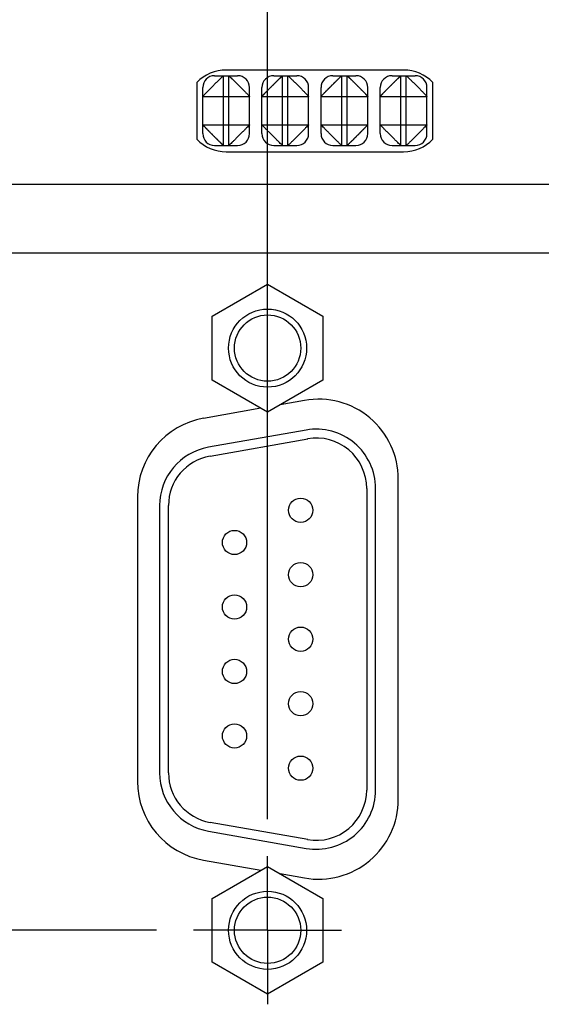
# Model space of a CAD drawing. Header units: inches. Extents: x 0 to 34, y 0 to 22.
# Tile 85 of 152: x 14.9 to 15.8, y 15.5 to 17.1. Entities that reach past the tile are written whole.
import ezdxf

# ---------------------------------------------------------------- set-up
doc = ezdxf.new("R2010")
doc.units = ezdxf.units.IN
doc.header["$LTSCALE"] = 1.87
doc.header["$MEASUREMENT"] = 0
doc.linetypes.add('CENTER', pattern=[0.6, 0.375, -0.075, 0.075, -0.075])
doc.layers.get('0').update_dxf_attribs({"linetype": 'CONTINUOUS'})
doc.layers.add('DEFAULT_1', color=7, linetype='CENTER')
doc.layers.add('DIMENSIONS', color=7, linetype='CONTINUOUS')
doc.styles.get("Standard").update_dxf_attribs({"font": 'txt', "width": 0.8})
doc.dimstyles.new('DIMSTYLE_1', dxfattribs={"dimtxt": 0.125, "dimasz": 0.18, "dimexe": 0.18, "dimexo": 0.0625, "dimgap": 0.09, "dimtad": 0, "dimtih": 1, "dimtoh": 1, "dimdec": 3, "dimzin": 4, "dimdsep": 46, "dimtxsty": 'STANDARD', "dimblk": '_FILLED', "dimblk1": '_FILLED', "dimblk2": '_FILLED', "dimcen": 0.09, "dimadec": 0, "dimazin": 0, "dimtp": 0.01, "dimtm": 0.01, "dimtfac": 1, "dimtdec": 3, "dimtofl": 0, "dimtmove": 0, "dimatfit": 3, "dimldrblk": '_FILLED', "dimfxl": 1, "dimtolj": 1, "dimtzin": 4, "dimarcsym": 0})

# ---------------------------------------------------------------- blocks, each defined once
blk = doc.blocks.new('_FILLED')
at = {"color": 0, "linetype": 'BYBLOCK'}
blk.add_solid([(0, 0), (-1, 0.1736), (-1, -0.1736)], dxfattribs=at)
blk = doc.blocks.new('*D10')
at = {"layer": 'DIMENSIONS', "color": 2, "linetype": 'CONTINUOUS'}
for p, q in [((12.9788, 17.5928), (12.9788, 17.9528)), ((14.8523, 17.5928), (12.8538, 17.5928)), ((16.4142, 16.8499), (12.8538, 16.8499)), ((12.9788, 16.8499), (12.9788, 16.4899))]:
    blk.add_line(p, q, dxfattribs=at)
at = {"layer": 'DIMENSIONS', "color": 2, "linetype": 'CONTINUOUS', "xscale": 0.18, "yscale": 0.18, "zscale": 0.18}
for p, rotation in [((12.9788, 17.5928), 270), ((12.9788, 16.8499), 90)]:
    blk.add_blockref('_FILLED', p, dxfattribs=dict(at, rotation=rotation))
at = {"layer": 'DIMENSIONS', "color": 2, "linetype": 'CONTINUOUS', "width": 0.8}
for s, p in [('.743', (12.6288, 17.3586)), ('[', (12.6288, 17.1711)), ('18.87', (12.7288, 17.1711)), (']', (13.2288, 17.1711))]:
    blk.add_text(s, height=0.125, dxfattribs=at).set_placement(p)
blk = doc.blocks.new('*D11')
at = {"layer": 'DIMENSIONS', "color": 2, "linetype": 'CONTINUOUS'}
for p, q in [((13.7908, 17.5131), (13.7908, 19.2191)), ((15.9994, 16.7964), (15.9994, 19.2191)), ((13.7908, 19.0941), (14.2186, 19.0941)), ((15.9994, 19.0941), (15.5686, 19.0941))]:
    blk.add_line(p, q, dxfattribs=at)
at = {"layer": 'DIMENSIONS', "color": 2, "linetype": 'CONTINUOUS', "xscale": 0.18, "yscale": 0.18, "zscale": 0.18, "rotation": 180}
blk.add_blockref('_FILLED', (13.7908, 19.0941), dxfattribs=at)
at = {"layer": 'DIMENSIONS', "color": 2, "linetype": 'CONTINUOUS', "xscale": 0.18, "yscale": 0.18, "zscale": 0.18}
blk.add_blockref('_FILLED', (15.9994, 19.0941), dxfattribs=at)
at = {"layer": 'DIMENSIONS', "color": 2, "linetype": 'CONTINUOUS', "width": 0.8}
for s, p in [('2.209', (14.2811, 19.0316)), ('[', (14.9061, 19.0316)), ('56.1', (15.0061, 19.0316)), (']', (15.4061, 19.0316))]:
    blk.add_text(s, height=0.125, dxfattribs=at).set_placement(p)
blk = doc.blocks.new('*D12')
at = {"layer": 'DIMENSIONS', "color": 2, "linetype": 'CONTINUOUS'}
for p, q in [((12.2288, 17.5928), (12.2288, 17.9528)), ((14.8523, 17.5928), (12.1038, 17.5928)), ((12.8504, 16.7339), (12.1038, 16.7339)), ((12.2288, 16.7339), (12.2288, 16.3739)), ((15.9369, 16.7339), (13.0806, 16.7339))]:
    blk.add_line(p, q, dxfattribs=at)
at = {"layer": 'DIMENSIONS', "color": 2, "linetype": 'CONTINUOUS', "xscale": 0.18, "yscale": 0.18, "zscale": 0.18}
for p, rotation in [((12.2288, 17.5928), 270), ((12.2288, 16.7339), 90)]:
    blk.add_blockref('_FILLED', p, dxfattribs=dict(at, rotation=rotation))
at = {"layer": 'DIMENSIONS', "color": 2, "linetype": 'CONTINUOUS', "width": 0.8}
for s, p in [('.859', (11.8788, 17.1235)), ('[', (11.8788, 16.936)), ('21.82', (11.9788, 16.936)), (']', (12.4788, 16.936))]:
    blk.add_text(s, height=0.125, dxfattribs=at).set_placement(p)
blk = doc.blocks.new('*D19')
at = {"layer": 'DIMENSIONS', "color": 2, "linetype": 'CONTINUOUS'}
for p, q in [((14.8523, 17.5928), (11.3538, 17.5928)), ((11.4788, 17.5928), (11.4788, 16.6466)), ((11.4788, 15.5894), (11.4788, 16.2091)), ((15.1343, 15.5894), (11.3538, 15.5894))]:
    blk.add_line(p, q, dxfattribs=at)
at = {"layer": 'DIMENSIONS', "color": 2, "linetype": 'CONTINUOUS', "xscale": 0.18, "yscale": 0.18, "zscale": 0.18}
for p, rotation in [((11.4788, 17.5928), 90), ((11.4788, 15.5894), 270)]:
    blk.add_blockref('_FILLED', p, dxfattribs=dict(at, rotation=rotation))
at = {"layer": 'DIMENSIONS', "color": 2, "linetype": 'CONTINUOUS', "width": 0.8}
for s, p in [('2.003', (11.1288, 16.4591)), ('[', (11.1288, 16.2716)), ('50.89', (11.2288, 16.2716)), (']', (11.7288, 16.2716))]:
    blk.add_text(s, height=0.125, dxfattribs=at).set_placement(p)
blk = doc.blocks.new('*D20')
at = {"layer": 'DIMENSIONS', "color": 2, "linetype": 'CONTINUOUS'}
for p, q in [((13.7908, 17.5131), (13.7908, 18.4691)), ((15.3219, 15.777), (15.3219, 18.4691)), ((13.7908, 18.3441), (13.4308, 18.3441)), ((15.3219, 18.3441), (15.6819, 18.3441))]:
    blk.add_line(p, q, dxfattribs=at)
at = {"layer": 'DIMENSIONS', "color": 2, "linetype": 'CONTINUOUS', "xscale": 0.18, "yscale": 0.18, "zscale": 0.18}
blk.add_blockref('_FILLED', (13.7908, 18.3441), dxfattribs=at)
at = {"layer": 'DIMENSIONS', "color": 2, "linetype": 'CONTINUOUS', "xscale": 0.18, "yscale": 0.18, "zscale": 0.18, "rotation": 180}
blk.add_blockref('_FILLED', (15.3219, 18.3441), dxfattribs=at)
at = {"layer": 'DIMENSIONS', "color": 2, "linetype": 'CONTINUOUS', "width": 0.8}
for s, p in [('1.531', (13.8856, 18.2816)), ('[', (14.5106, 18.2816)), ('38.89', (14.6106, 18.2816)), (']', (15.1106, 18.2816))]:
    blk.add_text(s, height=0.125, dxfattribs=at).set_placement(p)

msp = doc.modelspace()

# ---------------------------------------------------------------- linework, layer by layer
at = {"color": 7, "linetype": 'CONTINUOUS'}
for p, q in [((15.5519, 17.0434), (15.2519, 17.0434)), ((15.2323, 17.0339), (15.2713, 17.0339)), ((15.2473, 16.9159), (15.2473, 17.0339)), ((15.2563, 16.9159), (15.2563, 17.0339)), ((15.3323, 17.0339), (15.3713, 17.0339)), ((15.3473, 16.9159), (15.3473, 17.0339)), ((15.3563, 16.9159), (15.3563, 17.0339)), ((15.4323, 17.0339), (15.4713, 17.0339)), ((15.4473, 16.9159), (15.4473, 17.0339)), ((15.4563, 16.9159), (15.4563, 17.0339)), ((15.5323, 17.0339), (15.5713, 17.0339)), ((15.5473, 16.9159), (15.5473, 17.0339)), ((15.5563, 16.9159), (15.5563, 17.0339)), ((15.2024, 17.0225), (15.2024, 16.9263)), ((15.2123, 16.9359), (15.2123, 17.0139)), ((15.2913, 16.9359), (15.2913, 17.0139)), ((15.3123, 16.9359), (15.3123, 17.0139)), ((15.3913, 16.9359), (15.3913, 17.0139)), ((15.4123, 16.9359), (15.4123, 17.0139)), ((15.4913, 16.9359), (15.4913, 17.0139)), ((15.5123, 16.9359), (15.5123, 17.0139)), ((15.5913, 16.9359), (15.5913, 17.0139)), ((15.6014, 16.9263), (15.6014, 17.0225)), ((15.2123, 16.9989), (15.2913, 16.9989)), ((15.3123, 16.9989), (15.3913, 16.9989)), ((15.4123, 16.9989), (15.4913, 16.9989)), ((15.5123, 16.9989), (15.5913, 16.9989)), ((15.2123, 16.9509), (15.2913, 16.9509)), ((15.3123, 16.9509), (15.3913, 16.9509)), ((15.4123, 16.9509), (15.4913, 16.9509)), ((15.5123, 16.9509), (15.5913, 16.9509)), ((15.2323, 16.9159), (15.2713, 16.9159)), ((15.3323, 16.9159), (15.3713, 16.9159)), ((15.4323, 16.9159), (15.4713, 16.9159)), ((15.5323, 16.9159), (15.5713, 16.9159)), ((15.2519, 16.9054), (15.5519, 16.9054)), ((15.2284, 16.6274), (15.3219, 16.6814)), ((15.3219, 16.6814), (15.4154, 16.6274)), ((15.2284, 16.5194), (15.2284, 16.6274)), ((15.4154, 16.6274), (15.4154, 16.5194)), ((15.3219, 16.4654), (15.2284, 16.5194)), ((15.4154, 16.5194), (15.3219, 16.4654)), ((15.3845, 16.4849), (15.343, 16.4776)), ((15.3107, 16.4719), (15.2135, 16.4547)), ((15.3871, 16.4349), (15.2221, 16.4058)), ((15.2247, 16.391), (15.3897, 16.4201)), ((15.5429, 15.8108), (15.5429, 16.352)), ((15.4894, 16.3364), (15.4894, 15.8264)), ((15.5044, 15.8264), (15.5044, 16.3364)), ((15.1019, 16.3218), (15.1019, 15.841)), ((15.1394, 16.3073), (15.1394, 15.8555)), ((15.1544, 15.8555), (15.1544, 16.3073)), ((15.3897, 15.7427), (15.2247, 15.7718)), ((15.2221, 15.757), (15.3871, 15.7279)), ((15.2135, 15.7081), (15.3107, 15.6909)), ((15.2284, 15.6434), (15.3219, 15.6974)), ((15.3219, 15.6974), (15.4154, 15.6434)), ((15.343, 15.6852), (15.3845, 15.6779)), ((15.2284, 15.5354), (15.2284, 15.6434)), ((15.4154, 15.6434), (15.4154, 15.5354)), ((15.3219, 15.4814), (15.2284, 15.5354)), ((15.4154, 15.5354), (15.3219, 15.4814))]:
    msp.add_line(p, q, dxfattribs=at)
for centre, radius in [((15.3219, 16.5734), 0.066), ((15.3219, 16.5734), 0.056), ((15.3778, 16.2994), 0.0205), ((15.266, 16.2449), 0.0205), ((15.3778, 16.1904), 0.0205), ((15.266, 16.1359), 0.0205), ((15.3778, 16.0814), 0.0205), ((15.266, 16.0269), 0.0205), ((15.3778, 15.9724), 0.0205), ((15.266, 15.9179), 0.0205), ((15.3778, 15.8634), 0.0205), ((15.3219, 15.5894), 0.066), ((15.3219, 15.5894), 0.056)]:
    msp.add_circle(centre, radius, dxfattribs=at)
for centre, radius, start, end in [((15.2519, 16.9744), 0.069, 90, 135.8395), ((15.5519, 16.9744), 0.069, 44.1605, 90), ((15.2323, 17.0139), 0.02, 90, 180), ((15.2713, 17.0139), 0.02, 0, 90), ((15.3323, 17.0139), 0.02, 90, 180), ((15.3713, 17.0139), 0.02, 0, 90), ((15.4323, 17.0139), 0.02, 90, 180), ((15.4713, 17.0139), 0.02, 0, 90), ((15.5323, 17.0139), 0.02, 90, 180), ((15.5713, 17.0139), 0.02, 0, 90), ((15.2519, 16.9744), 0.069, 224.1605, 270), ((15.2323, 16.9359), 0.02, 180, 270), ((15.2713, 16.9359), 0.02, 270, 360), ((15.3323, 16.9359), 0.02, 180, 270), ((15.3713, 16.9359), 0.02, 270, 360), ((15.4323, 16.9359), 0.02, 180, 270), ((15.4713, 16.9359), 0.02, 270, 360), ((15.5323, 16.9359), 0.02, 180, 270), ((15.5519, 16.9744), 0.069, 270, 315.8395), ((15.5713, 16.9359), 0.02, 270, 360), ((15.4079, 16.352), 0.135, 0, 100), ((15.2369, 16.3218), 0.135, 100, 180), ((15.4044, 16.3364), 0.1, 0, 100), ((15.4044, 16.3364), 0.085, 0, 100), ((15.2394, 16.3073), 0.1, 100, 180), ((15.2394, 16.3073), 0.085, 100, 180), ((15.2394, 15.8555), 0.1, 180, 260), ((15.2394, 15.8555), 0.085, 180, 260), ((15.2369, 15.841), 0.135, 180, 260), ((15.4079, 15.8108), 0.135, 260, 360), ((15.4044, 15.8264), 0.1, 260, 360), ((15.4044, 15.8264), 0.085, 260, 360)]:
    msp.add_arc(centre, radius, start, end, dxfattribs=at)
for points, knots in [([(15.2123, 16.9989), (15.2123, 16.9992), (15.2135, 16.9999), (15.2148, 17.0018), (15.2177, 17.0045), (15.2211, 17.0081), (15.2253, 17.0122), (15.2296, 17.0166), (15.234, 17.021), (15.2381, 17.0251), (15.2417, 17.0285), (15.2444, 17.0314), (15.2463, 17.0327), (15.247, 17.0339), (15.2473, 17.0339)], [0, 0, 0, 0, 0.01859, 0.068853, 0.148415, 0.252076, 0.371479, 0.500008, 0.628529, 0.748031, 0.85153, 0.931095, 0.981631, 1, 1, 1, 1]), ([(15.2563, 17.0339), (15.2566, 17.0339), (15.2573, 17.0327), (15.2592, 17.0314), (15.2619, 17.0285), (15.2655, 17.0251), (15.2696, 17.021), (15.274, 17.0166), (15.2784, 17.0122), (15.2825, 17.0081), (15.2859, 17.0045), (15.2888, 17.0018), (15.2901, 16.9999), (15.2913, 16.9992), (15.2913, 16.9989)], [0, 0, 0, 0, 0.01859, 0.068853, 0.148415, 0.252076, 0.371479, 0.500008, 0.628529, 0.748031, 0.85153, 0.931095, 0.981631, 1, 1, 1, 1]), ([(15.3123, 16.9989), (15.3123, 16.9989), (15.3123, 16.999), (15.3124, 16.9991), (15.3125, 16.9992), (15.3127, 16.9994), (15.313, 16.9997), (15.3132, 17), (15.3136, 17.0004), (15.314, 17.0008), (15.3145, 17.0013), (15.315, 17.0018), (15.3155, 17.0023), (15.316, 17.0028), (15.3165, 17.0033), (15.3171, 17.004), (15.3178, 17.0047), (15.3185, 17.0055), (15.3193, 17.0063), (15.3202, 17.0072), (15.321, 17.0081), (15.3221, 17.0087), (15.3227, 17.0098), (15.3236, 17.0106), (15.3245, 17.0115), (15.3254, 17.0124), (15.3263, 17.0133), (15.3272, 17.0142), (15.3282, 17.0152), (15.3292, 17.0162), (15.3302, 17.0172), (15.3312, 17.0182), (15.3322, 17.0192), (15.3332, 17.0201), (15.3341, 17.0211), (15.335, 17.0219), (15.3358, 17.0227), (15.3366, 17.0235), (15.3372, 17.0243), (15.338, 17.025), (15.3388, 17.0259), (15.3397, 17.0267), (15.3406, 17.0275), (15.3413, 17.0283), (15.3421, 17.0289), (15.3427, 17.0295), (15.3433, 17.0301), (15.3438, 17.0306), (15.3444, 17.0311), (15.3448, 17.0316), (15.3453, 17.0321), (15.3457, 17.0325), (15.3461, 17.0329), (15.3464, 17.0332), (15.3467, 17.0334), (15.3469, 17.0336), (15.3471, 17.0338), (15.3472, 17.0339), (15.3473, 17.0339), (15.3473, 17.0339)], [0, 0, 0, 0, 0.001012, 0.003493, 0.007432, 0.012853, 0.019813, 0.028411, 0.038785, 0.050983, 0.064533, 0.078702, 0.093146, 0.107901, 0.123279, 0.140232, 0.159874, 0.182201, 0.206428, 0.231508, 0.256235, 0.279246, 0.304408, 0.328362, 0.353202, 0.378784, 0.405142, 0.432378, 0.460489, 0.488934, 0.517037, 0.544915, 0.573273, 0.601934, 0.629224, 0.653858, 0.676329, 0.697441, 0.717851, 0.739884, 0.763923, 0.789086, 0.813222, 0.835234, 0.855032, 0.87263, 0.888668, 0.903836, 0.918464, 0.932645, 0.946201, 0.95848, 0.96899, 0.977766, 0.985017, 0.990854, 0.995304, 0.998356, 1, 1, 1, 1]), ([(15.3563, 17.0339), (15.3566, 17.0339), (15.3573, 17.0327), (15.3592, 17.0314), (15.3619, 17.0285), (15.3655, 17.0251), (15.3696, 17.021), (15.374, 17.0166), (15.3784, 17.0122), (15.3825, 17.0081), (15.3859, 17.0045), (15.3888, 17.0018), (15.3901, 16.9999), (15.3913, 16.9992), (15.3913, 16.9989)], [0, 0, 0, 0, 0.01859, 0.068853, 0.148415, 0.252076, 0.371479, 0.500008, 0.628529, 0.748031, 0.85153, 0.931095, 0.981631, 1, 1, 1, 1]), ([(15.4123, 16.9989), (15.4123, 16.9989), (15.4123, 16.999), (15.4124, 16.9991), (15.4125, 16.9992), (15.4127, 16.9994), (15.413, 16.9997), (15.4132, 17), (15.4136, 17.0004), (15.414, 17.0008), (15.4145, 17.0013), (15.415, 17.0018), (15.4155, 17.0023), (15.416, 17.0028), (15.4165, 17.0033), (15.4171, 17.004), (15.4178, 17.0047), (15.4185, 17.0055), (15.4193, 17.0063), (15.4202, 17.0072), (15.421, 17.0081), (15.4221, 17.0087), (15.4227, 17.0098), (15.4236, 17.0106), (15.4245, 17.0115), (15.4254, 17.0124), (15.4263, 17.0133), (15.4272, 17.0142), (15.4282, 17.0152), (15.4292, 17.0162), (15.4302, 17.0172), (15.4312, 17.0182), (15.4322, 17.0192), (15.4332, 17.0201), (15.4341, 17.0211), (15.435, 17.0219), (15.4358, 17.0227), (15.4366, 17.0235), (15.4372, 17.0243), (15.438, 17.025), (15.4388, 17.0259), (15.4397, 17.0267), (15.4406, 17.0275), (15.4413, 17.0283), (15.4421, 17.0289), (15.4427, 17.0295), (15.4433, 17.0301), (15.4438, 17.0306), (15.4444, 17.0311), (15.4448, 17.0316), (15.4453, 17.0321), (15.4457, 17.0325), (15.4461, 17.0329), (15.4464, 17.0332), (15.4467, 17.0334), (15.4469, 17.0336), (15.4471, 17.0338), (15.4472, 17.0339), (15.4473, 17.0339), (15.4473, 17.0339)], [0, 0, 0, 0, 0.001012, 0.003493, 0.007432, 0.012853, 0.019813, 0.028411, 0.038785, 0.050983, 0.064533, 0.078702, 0.093146, 0.107901, 0.123279, 0.140232, 0.159874, 0.182201, 0.206428, 0.231508, 0.256235, 0.279246, 0.304408, 0.328362, 0.353202, 0.378784, 0.405142, 0.432378, 0.460489, 0.488934, 0.517037, 0.544915, 0.573273, 0.601934, 0.629224, 0.653858, 0.676329, 0.697441, 0.717851, 0.739884, 0.763923, 0.789086, 0.813222, 0.835234, 0.855032, 0.87263, 0.888668, 0.903836, 0.918464, 0.932645, 0.946201, 0.95848, 0.96899, 0.977766, 0.985017, 0.990854, 0.995304, 0.998356, 1, 1, 1, 1]), ([(15.4563, 17.0339), (15.4563, 17.0339), (15.4564, 17.0339), (15.4565, 17.0338), (15.4566, 17.0337), (15.4568, 17.0335), (15.4571, 17.0332), (15.4574, 17.033), (15.4578, 17.0326), (15.4582, 17.0322), (15.4587, 17.0317), (15.4592, 17.0312), (15.4597, 17.0307), (15.4602, 17.0302), (15.4607, 17.0297), (15.4614, 17.0291), (15.4621, 17.0284), (15.4629, 17.0277), (15.4637, 17.0269), (15.4646, 17.026), (15.4655, 17.0252), (15.4661, 17.0241), (15.4672, 17.0235), (15.468, 17.0226), (15.4689, 17.0217), (15.4698, 17.0208), (15.4707, 17.0199), (15.4716, 17.019), (15.4726, 17.018), (15.4736, 17.017), (15.4746, 17.016), (15.4756, 17.015), (15.4766, 17.014), (15.4776, 17.013), (15.4785, 17.0121), (15.4793, 17.0112), (15.4801, 17.0104), (15.4809, 17.0096), (15.4817, 17.009), (15.4824, 17.0082), (15.4833, 17.0074), (15.4841, 17.0065), (15.4849, 17.0056), (15.4857, 17.0049), (15.4863, 17.0041), (15.4869, 17.0035), (15.4875, 17.0029), (15.488, 17.0024), (15.4885, 17.0019), (15.489, 17.0014), (15.4895, 17.0009), (15.4899, 17.0005), (15.4903, 17.0001), (15.4906, 16.9998), (15.4908, 16.9995), (15.491, 16.9993), (15.4912, 16.9991), (15.4913, 16.999), (15.4913, 16.9989), (15.4913, 16.9989)], [0, 0, 0, 0, 0.001012, 0.003493, 0.007432, 0.012853, 0.019813, 0.028411, 0.038785, 0.050983, 0.064533, 0.078702, 0.093146, 0.107901, 0.123279, 0.140232, 0.159874, 0.182201, 0.206428, 0.231508, 0.256236, 0.279246, 0.304408, 0.328362, 0.353202, 0.378784, 0.405142, 0.432378, 0.460489, 0.488934, 0.517037, 0.544915, 0.573273, 0.601934, 0.629224, 0.653858, 0.676329, 0.697441, 0.717851, 0.739884, 0.763923, 0.789086, 0.813222, 0.835234, 0.855032, 0.87263, 0.888668, 0.903836, 0.918464, 0.932645, 0.946201, 0.95848, 0.96899, 0.977766, 0.985017, 0.990854, 0.995304, 0.998356, 1, 1, 1, 1]), ([(15.5123, 16.9989), (15.5123, 16.9989), (15.5123, 16.999), (15.5124, 16.9991), (15.5125, 16.9992), (15.5127, 16.9994), (15.513, 16.9997), (15.5132, 17), (15.5136, 17.0004), (15.514, 17.0008), (15.5145, 17.0013), (15.515, 17.0018), (15.5155, 17.0023), (15.516, 17.0028), (15.5165, 17.0033), (15.5171, 17.004), (15.5178, 17.0047), (15.5185, 17.0055), (15.5193, 17.0063), (15.5202, 17.0072), (15.521, 17.0081), (15.5221, 17.0087), (15.5227, 17.0098), (15.5236, 17.0106), (15.5245, 17.0115), (15.5254, 17.0124), (15.5263, 17.0133), (15.5272, 17.0142), (15.5282, 17.0152), (15.5292, 17.0162), (15.5302, 17.0172), (15.5312, 17.0182), (15.5322, 17.0192), (15.5332, 17.0201), (15.5341, 17.0211), (15.535, 17.0219), (15.5358, 17.0227), (15.5366, 17.0235), (15.5372, 17.0243), (15.538, 17.025), (15.5388, 17.0259), (15.5397, 17.0267), (15.5406, 17.0275), (15.5413, 17.0283), (15.5421, 17.0289), (15.5427, 17.0295), (15.5433, 17.0301), (15.5438, 17.0306), (15.5444, 17.0311), (15.5448, 17.0316), (15.5453, 17.0321), (15.5457, 17.0325), (15.5461, 17.0329), (15.5464, 17.0332), (15.5467, 17.0334), (15.5469, 17.0336), (15.5471, 17.0338), (15.5472, 17.0339), (15.5473, 17.0339), (15.5473, 17.0339)], [0, 0, 0, 0, 0.001012, 0.003493, 0.007432, 0.012853, 0.019813, 0.028411, 0.038785, 0.050983, 0.064533, 0.078702, 0.093146, 0.107901, 0.123279, 0.140232, 0.159874, 0.182201, 0.206428, 0.231508, 0.256235, 0.279246, 0.304408, 0.328362, 0.353202, 0.378784, 0.405142, 0.432378, 0.460489, 0.488934, 0.517037, 0.544915, 0.573273, 0.601934, 0.629224, 0.653858, 0.676329, 0.697441, 0.717851, 0.739884, 0.763923, 0.789086, 0.813222, 0.835234, 0.855032, 0.87263, 0.888668, 0.903836, 0.918464, 0.932645, 0.946201, 0.95848, 0.96899, 0.977766, 0.985017, 0.990854, 0.995304, 0.998356, 1, 1, 1, 1]), ([(15.5563, 17.0339), (15.5566, 17.0339), (15.5573, 17.0327), (15.5592, 17.0314), (15.5619, 17.0285), (15.5655, 17.0251), (15.5696, 17.021), (15.574, 17.0166), (15.5784, 17.0122), (15.5825, 17.0081), (15.5859, 17.0045), (15.5888, 17.0018), (15.5901, 16.9999), (15.5913, 16.9992), (15.5913, 16.9989)], [0, 0, 0, 0, 0.01859, 0.068853, 0.148415, 0.252076, 0.371479, 0.500008, 0.628529, 0.748031, 0.85153, 0.931095, 0.981631, 1, 1, 1, 1]), ([(15.2473, 16.9159), (15.2473, 16.9159), (15.2472, 16.9159), (15.2471, 16.916), (15.247, 16.9161), (15.2468, 16.9163), (15.2465, 16.9166), (15.2462, 16.9168), (15.2458, 16.9172), (15.2454, 16.9176), (15.2449, 16.9181), (15.2444, 16.9186), (15.2439, 16.9191), (15.2434, 16.9196), (15.2429, 16.9201), (15.2422, 16.9207), (15.2415, 16.9214), (15.2407, 16.9221), (15.2399, 16.9229), (15.239, 16.9238), (15.2381, 16.9246), (15.2375, 16.9257), (15.2364, 16.9263), (15.2356, 16.9272), (15.2348, 16.9281), (15.2339, 16.929), (15.2329, 16.9299), (15.232, 16.9308), (15.231, 16.9318), (15.23, 16.9328), (15.229, 16.9338), (15.228, 16.9348), (15.227, 16.9358), (15.2261, 16.9368), (15.2251, 16.9377), (15.2243, 16.9386), (15.2235, 16.9394), (15.2227, 16.9401), (15.2219, 16.9408), (15.2212, 16.9416), (15.2203, 16.9424), (15.2195, 16.9433), (15.2187, 16.9442), (15.2179, 16.9449), (15.2173, 16.9457), (15.2167, 16.9463), (15.2161, 16.9469), (15.2156, 16.9474), (15.2151, 16.9479), (15.2146, 16.9484), (15.2141, 16.9489), (15.2137, 16.9493), (15.2133, 16.9497), (15.213, 16.95), (15.2128, 16.9503), (15.2126, 16.9505), (15.2124, 16.9507), (15.2123, 16.9508), (15.2123, 16.9509), (15.2123, 16.9509)], [0, 0, 0, 0, 0.001012, 0.003493, 0.007432, 0.012853, 0.019813, 0.028411, 0.038785, 0.050983, 0.064533, 0.078702, 0.093146, 0.107901, 0.123279, 0.140232, 0.159874, 0.182201, 0.206428, 0.231508, 0.256235, 0.279246, 0.304408, 0.328362, 0.353202, 0.378784, 0.405142, 0.432378, 0.460489, 0.488934, 0.517037, 0.544915, 0.573273, 0.601934, 0.629224, 0.653858, 0.676329, 0.697441, 0.717851, 0.739884, 0.763923, 0.789086, 0.813222, 0.835234, 0.855032, 0.87263, 0.888668, 0.903836, 0.918464, 0.932645, 0.946201, 0.95848, 0.96899, 0.977766, 0.985017, 0.990854, 0.995304, 0.998356, 1, 1, 1, 1]), ([(15.2913, 16.9509), (15.2913, 16.9506), (15.2901, 16.9499), (15.2888, 16.948), (15.2859, 16.9453), (15.2825, 16.9417), (15.2784, 16.9376), (15.274, 16.9332), (15.2696, 16.9288), (15.2655, 16.9247), (15.2619, 16.9213), (15.2592, 16.9184), (15.2573, 16.9171), (15.2566, 16.9159), (15.2563, 16.9159)], [0, 0, 0, 0, 0.01859, 0.068853, 0.148415, 0.252076, 0.371479, 0.500008, 0.628529, 0.748031, 0.85153, 0.931095, 0.981631, 1, 1, 1, 1]), ([(15.3473, 16.9159), (15.347, 16.9159), (15.3463, 16.9171), (15.3444, 16.9184), (15.3417, 16.9213), (15.3381, 16.9247), (15.334, 16.9288), (15.3296, 16.9332), (15.3252, 16.9376), (15.3211, 16.9417), (15.3177, 16.9453), (15.3148, 16.948), (15.3135, 16.9499), (15.3123, 16.9506), (15.3123, 16.9509)], [0, 0, 0, 0, 0.01859, 0.068853, 0.148415, 0.252076, 0.371479, 0.500008, 0.628529, 0.748031, 0.85153, 0.931095, 0.981631, 1, 1, 1, 1]), ([(15.3913, 16.9509), (15.3913, 16.9506), (15.3901, 16.9499), (15.3888, 16.948), (15.3859, 16.9453), (15.3825, 16.9417), (15.3784, 16.9376), (15.374, 16.9332), (15.3696, 16.9288), (15.3655, 16.9247), (15.3619, 16.9213), (15.3592, 16.9184), (15.3573, 16.9171), (15.3566, 16.9159), (15.3563, 16.9159)], [0, 0, 0, 0, 0.01859, 0.068853, 0.148415, 0.252076, 0.371479, 0.500008, 0.628529, 0.748031, 0.85153, 0.931095, 0.981631, 1, 1, 1, 1]), ([(15.4473, 16.9159), (15.447, 16.9159), (15.4463, 16.9171), (15.4444, 16.9184), (15.4417, 16.9213), (15.4381, 16.9247), (15.434, 16.9288), (15.4296, 16.9332), (15.4252, 16.9376), (15.4211, 16.9417), (15.4177, 16.9453), (15.4148, 16.948), (15.4135, 16.9499), (15.4123, 16.9506), (15.4123, 16.9509)], [0, 0, 0, 0, 0.01859, 0.068853, 0.148415, 0.252076, 0.371479, 0.500008, 0.628529, 0.748031, 0.85153, 0.931095, 0.981631, 1, 1, 1, 1]), ([(15.4913, 16.9509), (15.4913, 16.9509), (15.4913, 16.9508), (15.4912, 16.9507), (15.4911, 16.9506), (15.4909, 16.9504), (15.4907, 16.9501), (15.4904, 16.9498), (15.49, 16.9494), (15.4896, 16.949), (15.4891, 16.9485), (15.4886, 16.948), (15.4881, 16.9475), (15.4876, 16.947), (15.4871, 16.9465), (15.4865, 16.9458), (15.4858, 16.9451), (15.4851, 16.9443), (15.4843, 16.9435), (15.4834, 16.9426), (15.4826, 16.9417), (15.4815, 16.9411), (15.4809, 16.94), (15.48, 16.9392), (15.4791, 16.9383), (15.4782, 16.9374), (15.4773, 16.9365), (15.4764, 16.9356), (15.4754, 16.9346), (15.4744, 16.9336), (15.4734, 16.9326), (15.4724, 16.9316), (15.4714, 16.9306), (15.4705, 16.9296), (15.4695, 16.9287), (15.4686, 16.9279), (15.4678, 16.9271), (15.4671, 16.9263), (15.4664, 16.9255), (15.4656, 16.9248), (15.4648, 16.9239), (15.4639, 16.9231), (15.463, 16.9223), (15.4623, 16.9215), (15.4615, 16.9209), (15.4609, 16.9203), (15.4603, 16.9197), (15.4598, 16.9192), (15.4593, 16.9187), (15.4588, 16.9182), (15.4583, 16.9177), (15.4579, 16.9173), (15.4575, 16.9169), (15.4572, 16.9166), (15.4569, 16.9164), (15.4567, 16.9162), (15.4565, 16.916), (15.4564, 16.9159), (15.4563, 16.9159), (15.4563, 16.9159)], [0, 0, 0, 0, 0.001012, 0.003493, 0.007432, 0.012853, 0.019813, 0.028411, 0.038785, 0.050983, 0.064533, 0.078702, 0.093146, 0.107901, 0.123279, 0.140232, 0.159874, 0.182201, 0.206428, 0.231508, 0.256235, 0.279246, 0.304408, 0.328362, 0.353202, 0.378784, 0.405142, 0.432378, 0.460489, 0.488934, 0.517037, 0.544915, 0.573273, 0.601934, 0.629224, 0.653858, 0.676329, 0.697441, 0.717851, 0.739884, 0.763923, 0.789086, 0.813222, 0.835234, 0.855032, 0.87263, 0.888668, 0.903836, 0.918464, 0.932645, 0.946201, 0.95848, 0.96899, 0.977766, 0.985017, 0.990854, 0.995304, 0.998356, 1, 1, 1, 1]), ([(15.5473, 16.9159), (15.547, 16.9159), (15.5463, 16.9171), (15.5444, 16.9184), (15.5417, 16.9213), (15.5381, 16.9247), (15.534, 16.9288), (15.5296, 16.9332), (15.5252, 16.9376), (15.5211, 16.9417), (15.5177, 16.9453), (15.5148, 16.948), (15.5135, 16.9499), (15.5123, 16.9506), (15.5123, 16.9509)], [0, 0, 0, 0, 0.01859, 0.068853, 0.148415, 0.252076, 0.371479, 0.500008, 0.628529, 0.748031, 0.85153, 0.931095, 0.981631, 1, 1, 1, 1]), ([(15.5913, 16.9509), (15.5913, 16.9506), (15.5901, 16.9499), (15.5888, 16.948), (15.5859, 16.9453), (15.5825, 16.9417), (15.5784, 16.9376), (15.574, 16.9332), (15.5696, 16.9288), (15.5655, 16.9247), (15.5619, 16.9213), (15.5592, 16.9184), (15.5573, 16.9171), (15.5566, 16.9159), (15.5563, 16.9159)], [0, 0, 0, 0, 0.01859, 0.068853, 0.148415, 0.252076, 0.371479, 0.500008, 0.628529, 0.748031, 0.85153, 0.931095, 0.981631, 1, 1, 1, 1])]:
    msp.add_open_spline(points, degree=3, knots=knots, dxfattribs=at)
at = {"layer": 'DEFAULT_1', "color": 7, "linetype": 'CENTER'}
for q in [(15.3219, 15.7145), (15.1968, 15.5894), (15.3219, 15.4643), (15.447, 15.5894)]:
    msp.add_line((15.3219, 15.5894), q, dxfattribs=at)

# ---------------------------------------------------------------- dimensions: what is measured, and where the dimension line sits
at = {"layer": 'DIMENSIONS', "color": 2, "linetype": 'CONTINUOUS'}
for base, p2, picture, middle in [((15.9994, 19.0941), (15.9994, 16.7964), '*D11', (14.8936, 19.0941)), ((15.3219, 18.3441), (15.3219, 15.777), '*D20', (14.5481, 18.3441))]:
    dim = msp.add_linear_dim(base=base, p1=(13.7908, 17.5131), p2=p2, dimstyle='DIMSTYLE_1', dxfattribs=at)
    dim.commit()
    dim.dimension.update_dxf_attribs({"geometry": picture, "text_midpoint": middle, "dimtype": 160})
for base, p1, p2, angle, picture, middle in [((12.2288, 16.7339), (14.8523, 17.5928), (15.9369, 16.7339), 270, '*D12', (12.2288, 17.0922)), ((12.9788, 17.5928), (16.4142, 16.8499), (14.8523, 17.5928), 90, '*D10', (12.9788, 17.3273)), ((11.4788, 17.5928), (15.1343, 15.5894), (14.8523, 17.5928), 90, '*D19', (11.4788, 16.4279))]:
    dim = msp.add_linear_dim(base=base, p1=p1, p2=p2, angle=angle, dimstyle='DIMSTYLE_1', dxfattribs=at)
    dim.commit()
    dim.dimension.update_dxf_attribs({"geometry": picture, "text_midpoint": middle, "dimtype": 160})

doc.saveas('drawing.dxf')
